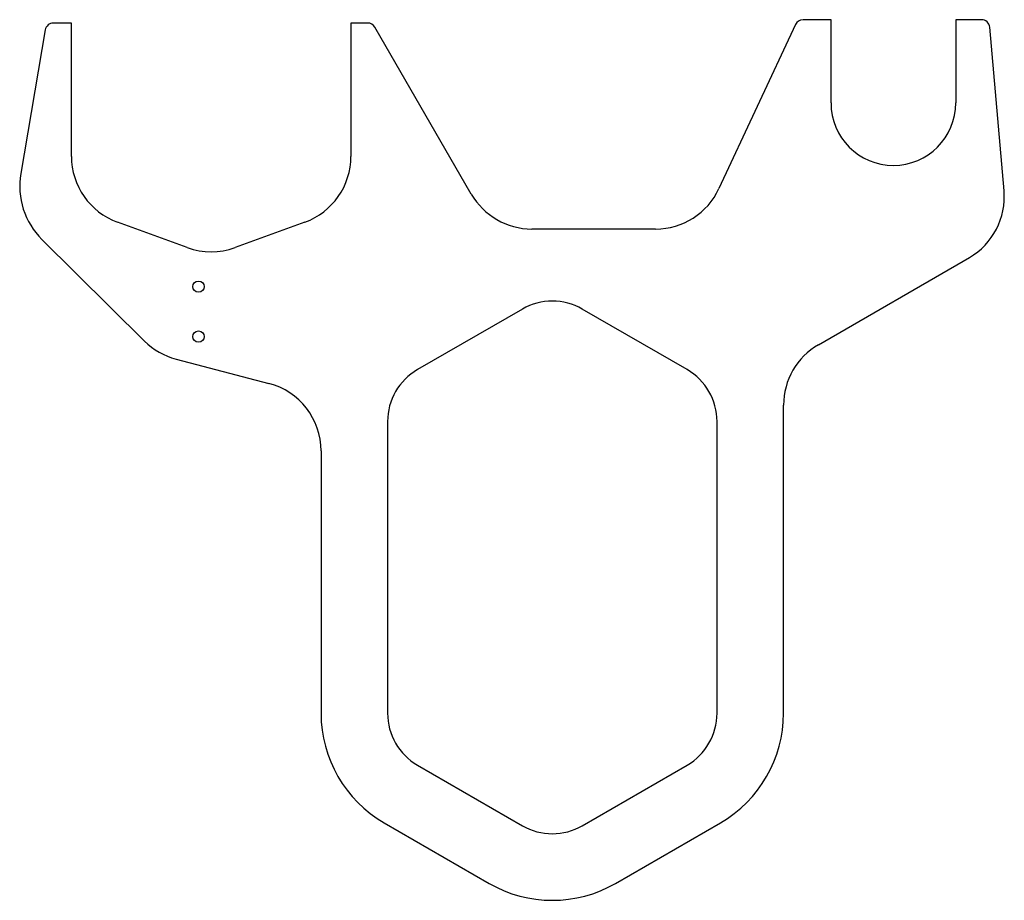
# Model space of a CAD drawing. Header units: millimetres. Extents: x 0 to 592, y 0 to 529.
import ezdxf

# ---------------------------------------------------------------- set-up
doc = ezdxf.new("R2010")
doc.units = ezdxf.units.MM
doc.linetypes.add('SLD-Sürekli', pattern=[0])

msp = doc.modelspace()

# ---------------------------------------------------------------- linework, layer by layer
at = {"color": 7, "linetype": 'SLD-Sürekli', "lineweight": 25}
for p, q in [((31.49, 527.4), (20.7, 527.4)), ((31.49, 447.29), (31.49, 527.4)), ((209.6, 527.4), (199.49, 527.4)), ((199.49, 527.4), (199.49, 447.29)), ((487.99, 529.4), (471.17, 529.4)), ((487.99, 479.4), (487.99, 529.4)), ((578.4, 529.4), (562.99, 529.4)), ((562.99, 529.4), (562.99, 479.4)), ((15.78, 523.24), (1.04, 436.98)), ((271.81, 424.66), (213.93, 524.9)), ((466.64, 526.51), (420.66, 427.91)), ((591.98, 426.55), (583.39, 524.84)), ((101.12, 392.53), (59.12, 407.82)), ((171.85, 407.82), (129.85, 392.53)), ((382.59, 403.66), (308.18, 403.66)), ((13.75, 397.41), (75.49, 336.34)), ((480.49, 334.17), (571.14, 386.52)), ((302.49, 355.58), (239.49, 319.2)), ((401.49, 319.2), (338.49, 355.58)), ((94.37, 325.57), (150.14, 310.94)), ((459.49, 112.77), (459.49, 297.8)), ((221.49, 288.03), (221.49, 112.77)), ((419.49, 112.77), (419.49, 288.03)), ((181.49, 270.32), (181.49, 112.77)), ((239.49, 81.6), (302.49, 45.22)), ((338.49, 45.22), (401.49, 81.6)), ((219.49, 46.96), (282.49, 10.58)), ((358.49, 10.58), (421.49, 46.96))]:
    msp.add_line(p, q, dxfattribs=at)
for centre in [(107.85, 369.03), (107.85, 339.03)]:
    msp.add_circle(centre, 3.4, dxfattribs=at)
for centre, radius, start, end in [((20.7, 522.4), 5, 90, 170.30774), ((209.6, 522.4), 5, 30, 90), ((471.17, 524.4), 5, 90, 155), ((578.4, 524.4), 5, 5, 90), ((525.49, 479.4), 37.5, 180, 0), ((73.49, 447.29), 42, 180, 250), ((157.49, 447.29), 42, 290, 0), ((45.4, 429.4), 45, 170.30774, 225.30774), ((382.59, 445.66), 42, 270, 335), ((550.14, 422.89), 42, 300, 5), ((308.18, 445.66), 42, 210, 270), ((115.49, 432), 42, 250, 290), ((320.49, 324.4), 36, 60, 120), ((105.02, 366.19), 42, 225.30774, 255.30774), ((501.49, 297.8), 42, 120, 180), ((257.49, 288.03), 36, 120, 180), ((383.49, 288.03), 36, 0, 60), ((139.49, 270.32), 42, 0, 75.30774), ((257.49, 112.77), 76, 180, 240), ((257.49, 112.77), 36, 180, 240), ((383.49, 112.77), 36, 300, 0), ((383.49, 112.77), 76, 300, 0), ((320.49, 76.4), 36, 240, 300), ((320.49, 76.4), 76, 240, 300)]:
    msp.add_arc(centre, radius, start, end, dxfattribs=at)

doc.saveas('drawing.dxf')
